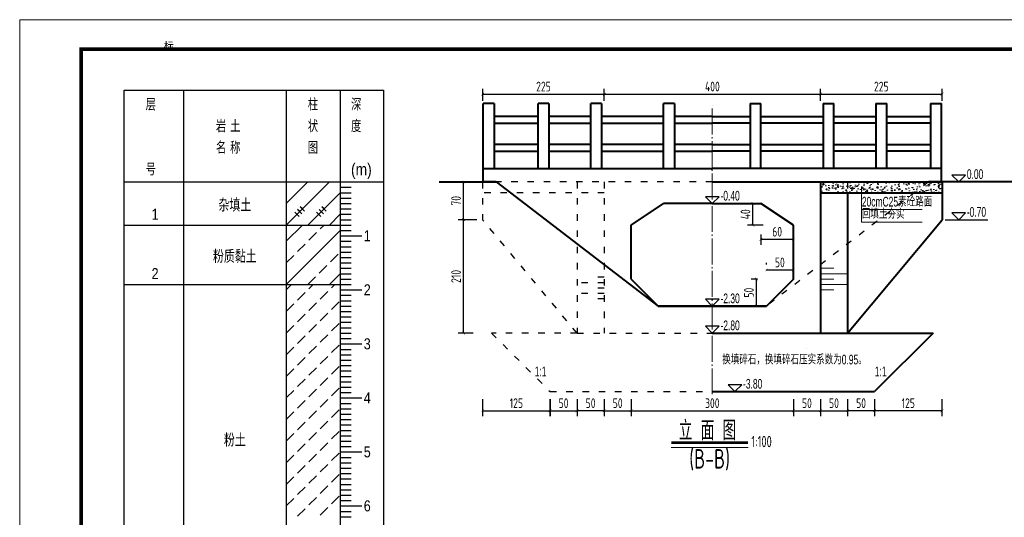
# Model space of a CAD drawing. Header units: inches. Extents: x 97745 to 142261, y 62673 to 100665.
# Tile 128 of 148: x 127895 to 129716, y 93917 to 94838. Entities that reach past the tile are written whole.
import ezdxf
from ezdxf.enums import TextEntityAlignment as Align

# ---------------------------------------------------------------- set-up
doc = ezdxf.new("R2010")
doc.units = ezdxf.units.IN
doc.header["$MEASUREMENT"] = 0
for name, pattern in [('ACAD_ISO03W100', [30, 12, -18]), ('ACAD_ISO04W100', [30, 24, -3, 0, -3]), ('DASHED2', [0.375, 0.25, -0.125])]:
    doc.linetypes.add(name, pattern=pattern)
doc.layers.get('0').update_dxf_attribs({"lineweight": 15})
for name, color, linetype, lineweight in [('00、2粗实线', 1, 'Continuous', 40), ('00、4细实线', 4, 'Continuous', 18), ('05、8号淡显', 8, 'Continuous', 18), ('BM1', 7, 'Continuous', 15), ('中心线', 3, 'ACAD_ISO04W100', 18), ('标注', 3, 'Continuous', 18), ('栏杆', 5, 'Continuous', 40), ('细实线', 4, 'Continuous', 15), ('细线', 7, 'Continuous', 25), ('虚线', 2, 'ACAD_ISO03W100', 25), ('虚线1', 5, 'DASHED2', 20), ('轮廓线', 1, 'Continuous', 40)]:
    doc.layers.add(name, color=color, linetype=linetype, lineweight=lineweight)
for name, color, linetype in [('1', 7, 'Continuous'), ('3', 7, 'Continuous'), ('6', 7, 'Continuous'), ('dim', 4, 'Continuous'), ('断面标高标注', 3, 'Continuous')]:
    doc.layers.add(name, color=color, linetype=linetype)
doc.styles.add('03、he-e', font='hztxt_e.shx', dxfattribs={"width": 0.65, "bigfont": 'hztxt.shx'})
doc.styles.add('HZTXT', font='tssdeng.shx', dxfattribs={"width": 0.75, "bigfont": 'hztxt.shx'})
doc.styles.add('三级钢', font='tssdeng.shx', dxfattribs={"width": 0.7, "height": 30, "bigfont": 'hztxt.shx'})
doc.styles.add('宋体', font='SIMFANG.TTF', dxfattribs={"width": 0.8, "height": 3.5})
doc.styles.add('楷体', font='hztxt_e.shx', dxfattribs={"width": 0.7, "bigfont": 'hztxt.shx'})
doc.dimstyles.new('3', dxfattribs={"dimtxt": 25, "dimasz": 12, "dimexe": 10, "dimexo": 30, "dimgap": 5, "dimtad": 1, "dimdec": 0, "dimzin": 0, "dimdsep": 46, "dimtxsty": 'HZTXT', "dimblk": 'ARCHTICK', "dimcen": 0, "dimclrt": 7, "dimazin": 2, "dimtfac": 1, "dimtdec": 0, "dimtix": 1, "dimtmove": 2, "dimatfit": 3, "dimfxl": 250, "dimtolj": 1, "dimtzin": 0, "dimarcsym": 0})

# ---------------------------------------------------------------- blocks, each defined once
blk = doc.blocks.new('_ArchTick')
at = {"color": 0, "linetype": 'ByBlock', "const_width": 0.15}
blk.add_lwpolyline([(-0.5, -0.5), (0.5, 0.5)], dxfattribs=at)
blk = doc.blocks.new('*D1166')
at = {"color": 0, "lineweight": -2}
for p, q in [((128751.3, 94687.9), (128751.3, 94710.2)), ((128976.3, 94687.9), (128976.3, 94710.2)), ((128751.3, 94700.2), (128976.3, 94700.2))]:
    blk.add_line(p, q, dxfattribs=at)
at = {"color": 0, "lineweight": -2, "xscale": 5, "yscale": 5, "zscale": 5, "rotation": 180}
blk.add_blockref('_ArchTick', (128751.3, 94700.2), dxfattribs=at)
at = {"color": 0, "lineweight": -2, "xscale": 5, "yscale": 5, "zscale": 5}
blk.add_blockref('_ArchTick', (128976.3, 94700.2), dxfattribs=at)
at = {"color": 7, "insert": (128863.8, 94714.2), "char_height": 18, "attachment_point": 5, "style": 'HZTXT'}
blk.add_mtext('\\A1;225', dxfattribs=at)
blk = doc.blocks.new('*D1167')
at = {"color": 0, "lineweight": -2}
for p, q in [((128976.3, 94687.9), (128976.3, 94710.2)), ((129376.3, 94687.9), (129376.3, 94710.2)), ((128976.3, 94700.2), (129376.3, 94700.2))]:
    blk.add_line(p, q, dxfattribs=at)
at = {"color": 0, "lineweight": -2, "xscale": 5, "yscale": 5, "zscale": 5, "rotation": 180}
blk.add_blockref('_ArchTick', (128976.3, 94700.2), dxfattribs=at)
at = {"color": 0, "lineweight": -2, "xscale": 5, "yscale": 5, "zscale": 5}
blk.add_blockref('_ArchTick', (129376.3, 94700.2), dxfattribs=at)
at = {"color": 7, "insert": (129176.3, 94714.2), "char_height": 18, "attachment_point": 5, "style": 'HZTXT'}
blk.add_mtext('\\A1;400', dxfattribs=at)
blk = doc.blocks.new('*D1168')
at = {"color": 0, "lineweight": -2}
for p, q in [((129376.3, 94687.9), (129376.3, 94710.2)), ((129601.3, 94687.9), (129601.3, 94710.2)), ((129376.3, 94700.2), (129601.3, 94700.2))]:
    blk.add_line(p, q, dxfattribs=at)
at = {"color": 0, "lineweight": -2, "xscale": 5, "yscale": 5, "zscale": 5, "rotation": 180}
blk.add_blockref('_ArchTick', (129376.3, 94700.2), dxfattribs=at)
at = {"color": 0, "lineweight": -2, "xscale": 5, "yscale": 5, "zscale": 5}
blk.add_blockref('_ArchTick', (129601.3, 94700.2), dxfattribs=at)
at = {"color": 7, "insert": (129488.8, 94714.2), "char_height": 18, "attachment_point": 5, "style": 'HZTXT'}
blk.add_mtext('\\A1;225', dxfattribs=at)
blk = doc.blocks.new('*D1169')
at = {"color": 0, "lineweight": -2}
for p, q in [((128751.1, 94135.7), (128751.1, 94104)), ((128876, 94135.7), (128876, 94104)), ((128751.1, 94114), (128876, 94114))]:
    blk.add_line(p, q, dxfattribs=at)
at = {"color": 0, "lineweight": -2, "xscale": 5, "yscale": 5, "zscale": 5, "rotation": 180}
blk.add_blockref('_ArchTick', (128751.1, 94114), dxfattribs=at)
at = {"color": 0, "lineweight": -2, "xscale": 5, "yscale": 5, "zscale": 5}
blk.add_blockref('_ArchTick', (128876, 94114), dxfattribs=at)
at = {"color": 7, "insert": (128813.6, 94128), "char_height": 18, "attachment_point": 5, "style": 'HZTXT'}
blk.add_mtext('\\A1;125', dxfattribs=at)
blk = doc.blocks.new('*D1170')
at = {"color": 0, "lineweight": -2}
for p, q in [((128976, 94135.7), (128976, 94104)), ((129026.1, 94135.7), (129026.1, 94104)), ((128976, 94114), (129026.1, 94114))]:
    blk.add_line(p, q, dxfattribs=at)
at = {"color": 0, "lineweight": -2, "xscale": 5, "yscale": 5, "zscale": 5, "rotation": 180}
blk.add_blockref('_ArchTick', (128976, 94114), dxfattribs=at)
at = {"color": 0, "lineweight": -2, "xscale": 5, "yscale": 5, "zscale": 5}
blk.add_blockref('_ArchTick', (129026.1, 94114), dxfattribs=at)
at = {"color": 7, "insert": (129001.1, 94128), "char_height": 18, "attachment_point": 5, "style": 'HZTXT'}
blk.add_mtext('\\A1;50', dxfattribs=at)
blk = doc.blocks.new('*D1171')
at = {"color": 0, "lineweight": -2}
for p, q in [((129026.1, 94135.7), (129026.1, 94104)), ((129326.1, 94135.7), (129326.1, 94104)), ((129026.1, 94114), (129326.1, 94114))]:
    blk.add_line(p, q, dxfattribs=at)
at = {"color": 0, "lineweight": -2, "xscale": 5, "yscale": 5, "zscale": 5, "rotation": 180}
blk.add_blockref('_ArchTick', (129026.1, 94114), dxfattribs=at)
at = {"color": 0, "lineweight": -2, "xscale": 5, "yscale": 5, "zscale": 5}
blk.add_blockref('_ArchTick', (129326.1, 94114), dxfattribs=at)
at = {"color": 7, "insert": (129176.1, 94128), "char_height": 18, "attachment_point": 5, "style": 'HZTXT'}
blk.add_mtext('\\A1;300', dxfattribs=at)
blk = doc.blocks.new('*D1172')
at = {"color": 0, "lineweight": -2}
for p, q in [((129326.1, 94135.7), (129326.1, 94104)), ((129376.2, 94135.7), (129376.2, 94104)), ((129326.1, 94114), (129376.2, 94114))]:
    blk.add_line(p, q, dxfattribs=at)
at = {"color": 0, "lineweight": -2, "xscale": 5, "yscale": 5, "zscale": 5, "rotation": 180}
blk.add_blockref('_ArchTick', (129326.1, 94114), dxfattribs=at)
at = {"color": 0, "lineweight": -2, "xscale": 5, "yscale": 5, "zscale": 5}
blk.add_blockref('_ArchTick', (129376.2, 94114), dxfattribs=at)
at = {"color": 7, "insert": (129351.2, 94128), "char_height": 18, "attachment_point": 5, "style": 'HZTXT'}
blk.add_mtext('\\A1;50', dxfattribs=at)
blk = doc.blocks.new('*D1176')
at = {"color": 0, "lineweight": -2}
for p, q in [((128740.4, 94467.7), (128706, 94467.7)), ((128716, 94257.7), (128716, 94467.7)), ((128733.5, 94257.7), (128706, 94257.7))]:
    blk.add_line(p, q, dxfattribs=at)
at = {"color": 0, "lineweight": -2, "xscale": 5, "yscale": 5, "zscale": 5}
for p, rotation in [((128716, 94467.7), 90), ((128716, 94257.7), 270)]:
    blk.add_blockref('_ArchTick', p, dxfattribs=dict(at, rotation=rotation))
at = {"color": 7, "insert": (128702, 94362.7), "char_height": 18, "attachment_point": 5, "rotation": 90, "style": 'HZTXT'}
blk.add_mtext('\\A1;210', dxfattribs=at)
blk = doc.blocks.new('*D1177')
at = {"color": 0, "lineweight": -2}
for p, q in [((128741.2, 94537.7), (128706, 94537.7)), ((128716, 94467.7), (128716, 94537.7)), ((128740.4, 94467.7), (128706, 94467.7))]:
    blk.add_line(p, q, dxfattribs=at)
at = {"color": 0, "lineweight": -2, "xscale": 5, "yscale": 5, "zscale": 5}
for p, rotation in [((128716, 94537.7), 90), ((128716, 94467.7), 270)]:
    blk.add_blockref('_ArchTick', p, dxfattribs=dict(at, rotation=rotation))
at = {"color": 7, "insert": (128702, 94502.7), "char_height": 18, "attachment_point": 5, "rotation": 90, "style": 'HZTXT'}
blk.add_mtext('\\A1;70', dxfattribs=at)
blk = doc.blocks.new('*D1184')
at = {"color": 0, "lineweight": -2}
for p, q in [((128925.9, 94135.7), (128925.9, 94104)), ((128976, 94135.7), (128976, 94104)), ((128976, 94114), (128925.9, 94114))]:
    blk.add_line(p, q, dxfattribs=at)
at = {"color": 0, "lineweight": -2, "xscale": 5, "yscale": 5, "zscale": 5, "rotation": 180}
blk.add_blockref('_ArchTick', (128925.9, 94114), dxfattribs=at)
at = {"color": 0, "lineweight": -2, "xscale": 5, "yscale": 5, "zscale": 5}
blk.add_blockref('_ArchTick', (128976, 94114), dxfattribs=at)
at = {"color": 7, "insert": (128951, 94128), "char_height": 18, "attachment_point": 5, "style": 'HZTXT'}
blk.add_mtext('\\A1;50', dxfattribs=at)
blk = doc.blocks.new('*D1185')
at = {"color": 0, "lineweight": -2}
for p, q in [((129476.2, 94135.7), (129476.2, 94104)), ((129601.1, 94135.7), (129601.1, 94104)), ((129601.1, 94114), (129476.2, 94114))]:
    blk.add_line(p, q, dxfattribs=at)
at = {"color": 0, "lineweight": -2, "xscale": 5, "yscale": 5, "zscale": 5, "rotation": 180}
blk.add_blockref('_ArchTick', (129476.2, 94114), dxfattribs=at)
at = {"color": 0, "lineweight": -2, "xscale": 5, "yscale": 5, "zscale": 5}
blk.add_blockref('_ArchTick', (129601.1, 94114), dxfattribs=at)
at = {"color": 7, "insert": (129538.7, 94128), "char_height": 18, "attachment_point": 5, "style": 'HZTXT'}
blk.add_mtext('\\A1;125', dxfattribs=at)
blk = doc.blocks.new('*D1186')
at = {"color": 0, "lineweight": -2}
for p, q in [((129376.2, 94135.7), (129376.2, 94104)), ((129426.3, 94135.7), (129426.3, 94104)), ((129376.2, 94114), (129426.3, 94114))]:
    blk.add_line(p, q, dxfattribs=at)
at = {"color": 0, "lineweight": -2, "xscale": 5, "yscale": 5, "zscale": 5, "rotation": 180}
blk.add_blockref('_ArchTick', (129376.2, 94114), dxfattribs=at)
at = {"color": 0, "lineweight": -2, "xscale": 5, "yscale": 5, "zscale": 5}
blk.add_blockref('_ArchTick', (129426.3, 94114), dxfattribs=at)
at = {"color": 7, "insert": (129401.3, 94128), "char_height": 18, "attachment_point": 5, "style": 'HZTXT'}
blk.add_mtext('\\A1;50', dxfattribs=at)
blk = doc.blocks.new('*D1237')
at = {"color": 0, "lineweight": -2}
for p, q in [((129266.1, 94440.4), (129266.1, 94421.4)), ((129266.1, 94431.4), (129326.1, 94431.4)), ((129326.1, 94416.8), (129326.1, 94421.4))]:
    blk.add_line(p, q, dxfattribs=at)
at = {"color": 0, "lineweight": -2, "xscale": 5, "yscale": 5, "zscale": 5, "rotation": 180}
blk.add_blockref('_ArchTick', (129266.1, 94431.4), dxfattribs=at)
at = {"color": 0, "lineweight": -2, "xscale": 5, "yscale": 5, "zscale": 5}
blk.add_blockref('_ArchTick', (129326.1, 94431.4), dxfattribs=at)
at = {"color": 7, "insert": (129296.1, 94445.4), "char_height": 18, "attachment_point": 5, "style": 'HZTXT'}
blk.add_mtext('\\A1;60', dxfattribs=at)
blk = doc.blocks.new('*D1238')
at = {"color": 0, "lineweight": -2}
for p, q in [((129235.4, 94497.7), (129241.4, 94497.7)), ((129251.4, 94457.7), (129251.4, 94497.7)), ((129270.2, 94457.7), (129241.4, 94457.7))]:
    blk.add_line(p, q, dxfattribs=at)
at = {"color": 0, "lineweight": -2, "xscale": 5, "yscale": 5, "zscale": 5}
for p, rotation in [((129251.4, 94497.7), 90), ((129251.4, 94457.7), 270)]:
    blk.add_blockref('_ArchTick', p, dxfattribs=dict(at, rotation=rotation))
at = {"color": 7, "insert": (129237.4, 94477.7), "char_height": 18, "attachment_point": 5, "rotation": 90, "style": 'HZTXT'}
blk.add_mtext('\\A1;40', dxfattribs=at)
blk = doc.blocks.new('*D1239')
at = {"color": 0, "lineweight": -2}
for p, q in [((129276.1, 94387.7), (129276.1, 94384.6)), ((129326.1, 94387.7), (129326.1, 94384.6)), ((129276.1, 94374.6), (129326.1, 94374.6))]:
    blk.add_line(p, q, dxfattribs=at)
at = {"color": 0, "lineweight": -2, "xscale": 5, "yscale": 5, "zscale": 5, "rotation": 180}
blk.add_blockref('_ArchTick', (129276.1, 94374.6), dxfattribs=at)
at = {"color": 0, "lineweight": -2, "xscale": 5, "yscale": 5, "zscale": 5}
blk.add_blockref('_ArchTick', (129326.1, 94374.6), dxfattribs=at)
at = {"color": 7, "insert": (129301.1, 94388.6), "char_height": 18, "attachment_point": 5, "style": 'HZTXT'}
blk.add_mtext('\\A1;50', dxfattribs=at)
blk = doc.blocks.new('*D1240')
at = {"color": 0, "lineweight": -2}
for p, q in [((129259.5, 94357.7), (129247.9, 94357.7)), ((129257.9, 94307.7), (129257.9, 94357.7)), ((129260, 94307.7), (129247.9, 94307.7))]:
    blk.add_line(p, q, dxfattribs=at)
at = {"color": 0, "lineweight": -2, "xscale": 5, "yscale": 5, "zscale": 5}
for p, rotation in [((129257.9, 94357.7), 90), ((129257.9, 94307.7), 270)]:
    blk.add_blockref('_ArchTick', p, dxfattribs=dict(at, rotation=rotation))
at = {"color": 7, "insert": (129243.9, 94332.7), "char_height": 18, "attachment_point": 5, "rotation": 90, "style": 'HZTXT'}
blk.add_mtext('\\A1;50', dxfattribs=at)
blk = doc.blocks.new('*D1259')
at = {"color": 0, "lineweight": -2}
for p, q in [((128875.8, 94135.7), (128875.8, 94104)), ((128925.9, 94135.7), (128925.9, 94104)), ((128875.8, 94114), (128925.9, 94114))]:
    blk.add_line(p, q, dxfattribs=at)
at = {"color": 0, "lineweight": -2, "xscale": 5, "yscale": 5, "zscale": 5, "rotation": 180}
blk.add_blockref('_ArchTick', (128875.8, 94114), dxfattribs=at)
at = {"color": 0, "lineweight": -2, "xscale": 5, "yscale": 5, "zscale": 5}
blk.add_blockref('_ArchTick', (128925.9, 94114), dxfattribs=at)
at = {"color": 7, "insert": (128900.9, 94128), "char_height": 18, "attachment_point": 5, "style": 'HZTXT'}
blk.add_mtext('\\A1;50', dxfattribs=at)
blk = doc.blocks.new('*D1260')
at = {"color": 0, "lineweight": -2}
for p, q in [((129426.3, 94135.7), (129426.3, 94104)), ((129476.4, 94135.7), (129476.4, 94104)), ((129476.4, 94114), (129426.3, 94114))]:
    blk.add_line(p, q, dxfattribs=at)
at = {"color": 0, "lineweight": -2, "xscale": 5, "yscale": 5, "zscale": 5, "rotation": 180}
blk.add_blockref('_ArchTick', (129426.3, 94114), dxfattribs=at)
at = {"color": 0, "lineweight": -2, "xscale": 5, "yscale": 5, "zscale": 5}
blk.add_blockref('_ArchTick', (129476.4, 94114), dxfattribs=at)
at = {"color": 7, "insert": (129451.4, 94128), "char_height": 18, "attachment_point": 5, "style": 'HZTXT'}
blk.add_mtext('\\A1;50', dxfattribs=at)

msp = doc.modelspace()

# ---------------------------------------------------------------- hatches: boundary and pattern name
at = {"layer": '00、4细实线'}
h = msp.add_hatch(dxfattribs=at)
h.set_pattern_fill('AR-CONC,_O', color=256, scale=0.1, pattern_type=2)
h.set_pattern_definition([(50, (-502138.395, 138579.458), (18.2184669, -1.59390855), [1.905, -20.955]), (355, (-502138.395, 138579.458), (-3.5242826, 19.1056643), [1.524, -16.764]), (100.451, (-502136.876, 138579.325), (14.69425017, 17.5116688), [1.619, -17.809]), (46.1842, (-502138.395, 138584.538), (27.1079041, -4.2042328), [2.8575, -31.4325]), (96.6356, (-502136.136, 138584.188), (23.7404234, 24.7425556), [2.4285, -26.7135]), (351.184, (-502138.395, 138584.538), (23.7404606, 24.7425118), [2.286, -25.146]), (21, (-502135.855, 138583.268), (15.161488, -10.22655185), [1.905, -20.955]), (326, (-502135.855, 138583.268), (6.18020283, 18.4187966), [1.524, -16.764]), (71.4514, (-502134.591, 138582.416), (21.3416491, 8.19228577), [1.619, -17.809]), (37.5, (-502138.3945, 138579.458), (0.308860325, 8.45550389), [0, -16.5608, 0, -17.018, 0, -16.8275]), (7.5, (-502138.3945, 138579.458), (6.68196625, 10.01805748), [0, -9.7028, 0, -16.1798, 0, -6.4135]), (327.5, (-502144.059, 138579.458), (13.55905952, -0.5728744), [0, -6.35, 0, -19.812, 0, -26.289]), (317.5, (-502146.599, 138579.458), (14.81291814, 2.5426491), [0, -8.255, 0, -13.1572, 0, -18.669])])
h.paths.add_polyline_path([(129576.138, 94537.688), (129426.245, 94537.688), (129426.245, 94517.688), (129552.138, 94517.688)])
h.paths.add_polyline_path([(129426.245, 94537.688), (129376.245, 94537.688), (129376.245, 94517.688), (129426.245, 94517.688)])
h.paths.add_polyline_path([(129601.138, 94517.688), (129601.138, 94537.688), (129576.138, 94537.688), (129552.138, 94517.688)])

# ---------------------------------------------------------------- linework, layer by layer
at = {"ltscale": 5}
msp.add_line((129242.567, 94045.977), (129100.292, 94045.977), dxfattribs=at)
at = {"layer": '00、2粗实线', "ltscale": 2}
for p, q in [((128776.138, 94537.688), (128751.138, 94537.688)), ((129176.138, 94537.688), (129601.138, 94537.688)), ((129376.245, 94537.688), (129376.242, 94257.682)), ((129744.054, 94537.688), (129576.138, 94537.688)), ((129601.138, 94537.688), (129601.138, 94467.688)), ((129376.245, 94517.688), (129601.138, 94517.688)), ((129426.245, 94517.688), (129426.242, 94257.681)), ((129026.138, 94457.688), (129086.138, 94497.688)), ((129176.138, 94497.688), (129086.138, 94497.688)), ((129176.138, 94497.688), (129266.138, 94497.688)), ((129326.138, 94457.688), (129266.138, 94497.688)), ((129026.138, 94357.69), (129026.138, 94457.688)), ((129326.138, 94357.69), (129326.138, 94457.688)), ((129426.242, 94257.681), (129601.138, 94467.688)), ((129026.138, 94357.69), (129076.139, 94307.689)), ((129326.138, 94357.69), (129276.138, 94307.689)), ((129176.138, 94307.688), (129076.138, 94307.688)), ((129276.138, 94307.688), (129176.138, 94307.688)), ((129176.138, 94307.688), (129276.138, 94307.688)), ((129176.138, 94257.684), (129584.467, 94257.679)), ((129584.467, 94257.679), (129476.242, 94149.454)), ((129176.138, 94149.454), (129476.242, 94149.454))]:
    msp.add_line(p, q, dxfattribs=at)
at = {"layer": '00、2粗实线'}
msp.add_lwpolyline([(128670.956, 94537.688), (128776.138, 94537.688), (129076.138, 94307.688), (129176.138, 94307.688)], dxfattribs=at)
at = {"layer": '1'}
for p, q in [((128087.759, 93447.688), (128087.759, 94707.688)), ((128087.759, 94707.688), (128197.759, 94707.688)), ((128197.759, 94707.688), (128197.759, 93447.688)), ((128197.759, 94707.688), (128197.759, 93447.688)), ((128197.759, 94707.688), (128567.759, 94707.688)), ((128387.759, 94707.688), (128387.759, 93447.688)), ((128487.759, 94707.688), (128487.759, 93447.688)), ((128567.759, 94707.688), (128567.759, 93447.688)), ((128087.759, 94537.688), (128197.759, 94537.688)), ((128197.759, 94537.688), (128567.759, 94537.688))]:
    msp.add_line(p, q, dxfattribs=at)
at = {"layer": '3'}
for p, q in [((128487.759, 94537.688), (128507.759, 94537.688)), ((128487.759, 94527.688), (128507.759, 94527.688)), ((128487.759, 94517.688), (128507.759, 94517.688)), ((128487.759, 94507.688), (128507.759, 94507.688)), ((128487.759, 94497.688), (128507.759, 94497.688)), ((128487.759, 94487.688), (128507.759, 94487.688)), ((128487.759, 94477.688), (128507.759, 94477.688)), ((128487.759, 94467.688), (128507.759, 94467.688)), ((128487.759, 94457.688), (128507.759, 94457.688)), ((128487.759, 94447.688), (128507.759, 94447.688)), ((128487.759, 94437.688), (128507.759, 94437.688)), ((128487.759, 94437.688), (128527.759, 94437.688)), ((128487.759, 94427.688), (128507.759, 94427.688)), ((128487.759, 94417.688), (128507.759, 94417.688)), ((128487.759, 94407.688), (128507.759, 94407.688)), ((128487.759, 94397.688), (128507.759, 94397.688)), ((128487.759, 94387.688), (128507.759, 94387.688)), ((128487.759, 94377.688), (128507.759, 94377.688)), ((128487.759, 94367.688), (128507.759, 94367.688)), ((128487.759, 94357.688), (128507.759, 94357.688)), ((128487.759, 94347.688), (128507.759, 94347.688)), ((128487.759, 94337.688), (128507.759, 94337.688)), ((128487.759, 94337.688), (128527.759, 94337.688)), ((128487.759, 94327.688), (128507.759, 94327.688)), ((128487.759, 94317.688), (128507.759, 94317.688)), ((128487.759, 94307.688), (128507.759, 94307.688)), ((128487.759, 94297.688), (128507.759, 94297.688)), ((128487.759, 94287.688), (128507.759, 94287.688)), ((128487.759, 94277.688), (128507.759, 94277.688)), ((128487.759, 94267.688), (128507.759, 94267.688)), ((128487.759, 94257.688), (128507.759, 94257.688)), ((128487.759, 94247.688), (128507.759, 94247.688)), ((128487.759, 94237.688), (128507.759, 94237.688)), ((128487.759, 94237.688), (128527.759, 94237.688)), ((128487.759, 94227.688), (128507.759, 94227.688)), ((128487.759, 94217.688), (128507.759, 94217.688)), ((128487.759, 94207.688), (128507.759, 94207.688)), ((128487.759, 94197.688), (128507.759, 94197.688)), ((128487.759, 94187.688), (128507.759, 94187.688)), ((128487.759, 94177.688), (128507.759, 94177.688)), ((128487.759, 94167.688), (128507.759, 94167.688)), ((128487.759, 94157.688), (128507.759, 94157.688)), ((128487.759, 94147.688), (128507.759, 94147.688)), ((128487.759, 94137.688), (128507.759, 94137.688)), ((128487.759, 94137.688), (128527.759, 94137.688)), ((128487.759, 94127.688), (128507.759, 94127.688)), ((128487.759, 94117.688), (128507.759, 94117.688)), ((128487.759, 94107.688), (128507.759, 94107.688)), ((128487.759, 94097.688), (128507.759, 94097.688)), ((128487.759, 94087.688), (128507.759, 94087.688)), ((128487.759, 94077.688), (128507.759, 94077.688)), ((128487.759, 94067.688), (128507.759, 94067.688)), ((128487.759, 94057.688), (128507.759, 94057.688)), ((128487.759, 94047.688), (128507.759, 94047.688)), ((128487.759, 94037.688), (128507.759, 94037.688)), ((128487.759, 94037.688), (128527.759, 94037.688)), ((128487.759, 94027.688), (128507.759, 94027.688)), ((128487.759, 94017.688), (128507.759, 94017.688)), ((128487.759, 94007.688), (128507.759, 94007.688)), ((128487.759, 93997.688), (128507.759, 93997.688)), ((128487.759, 93987.688), (128507.759, 93987.688)), ((128487.759, 93977.688), (128507.759, 93977.688)), ((128487.759, 93967.688), (128507.759, 93967.688)), ((128487.759, 93957.688), (128507.759, 93957.688)), ((128487.759, 93947.688), (128507.759, 93947.688)), ((128487.759, 93937.688), (128507.759, 93937.688)), ((128487.759, 93937.688), (128527.759, 93937.688)), ((128487.759, 93927.688), (128507.759, 93927.688)), ((128487.759, 93917.688), (128507.759, 93917.688))]:
    msp.add_line(p, q, dxfattribs=at)
at = {"layer": '6'}
for p, q in [((128387.759, 94457.688), (128467.759, 94537.688)), ((128387.759, 94497.688), (128427.759, 94537.688)), ((128387.759, 94537.688), (128387.759, 94537.688)), ((128427.759, 94457.688), (128487.759, 94517.688)), ((128417.759, 94487.688), (128413.759, 94491.688)), ((128413.759, 94491.688), (128421.759, 94483.688)), ((128457.759, 94487.688), (128453.759, 94491.688)), ((128453.759, 94491.688), (128461.759, 94483.688)), ((128407.759, 94477.688), (128403.759, 94481.688)), ((128403.759, 94481.688), (128411.759, 94473.688)), ((128412.759, 94482.688), (128408.759, 94486.688)), ((128408.759, 94486.688), (128416.759, 94478.688)), ((128447.759, 94477.688), (128443.759, 94481.688)), ((128443.759, 94481.688), (128451.759, 94473.688)), ((128452.759, 94482.688), (128448.759, 94486.688)), ((128448.759, 94486.688), (128456.759, 94478.688)), ((128467.759, 94457.688), (128487.759, 94477.688)), ((128087.759, 94457.688), (128197.759, 94457.688)), ((128197.759, 94457.688), (128387.759, 94457.688)), ((128387.759, 94457.688), (128392.759, 94457.688)), ((128387.759, 94427.688), (128417.759, 94457.688)), ((128392.759, 94457.688), (128487.759, 94457.688)), ((128450.759, 94450.688), (128457.759, 94457.688)), ((128387.759, 94347.688), (128487.759, 94447.688)), ((128429.759, 94429.688), (128443.759, 94443.688)), ((128408.759, 94408.688), (128422.759, 94422.688)), ((128387.759, 94387.688), (128401.759, 94401.688)), ((128469.759, 94389.688), (128483.759, 94403.688)), ((128448.759, 94368.688), (128462.759, 94382.688)), ((128467.759, 94347.688), (128487.759, 94367.688)), ((128087.759, 94347.688), (128197.759, 94347.688)), ((128197.759, 94347.688), (128387.759, 94347.688)), ((128387.759, 94347.688), (128392.759, 94347.688)), ((128387.759, 94337.688), (128397.759, 94347.688)), ((128392.759, 94347.688), (128487.759, 94347.688)), ((128427.759, 94347.688), (128441.759, 94361.688)), ((128429.759, 94339.688), (128437.759, 94347.688)), ((128471.759, 94341.688), (128477.759, 94347.688)), ((128408.759, 94318.688), (128422.759, 94332.688)), ((128450.759, 94320.688), (128464.759, 94334.688)), ((128387.759, 94297.688), (128401.759, 94311.688)), ((128429.759, 94299.688), (128443.759, 94313.688)), ((128471.759, 94301.688), (128485.759, 94315.688)), ((128408.759, 94278.688), (128422.759, 94292.688)), ((128450.759, 94280.688), (128464.759, 94294.688)), ((128429.759, 94259.688), (128443.759, 94273.688)), ((128471.759, 94261.688), (128485.759, 94275.688)), ((128387.759, 94257.688), (128401.759, 94271.688)), ((128450.759, 94240.688), (128464.759, 94254.688)), ((128408.759, 94238.688), (128422.759, 94252.688)), ((128387.759, 94217.688), (128401.759, 94231.688)), ((128429.759, 94219.688), (128443.759, 94233.688)), ((128471.759, 94221.688), (128485.759, 94235.688)), ((128408.759, 94198.688), (128422.759, 94212.688)), ((128450.759, 94200.688), (128464.759, 94214.688)), ((128387.759, 94177.688), (128401.759, 94191.688)), ((128429.759, 94179.688), (128443.759, 94193.688)), ((128471.759, 94181.688), (128485.759, 94195.688)), ((128408.759, 94158.688), (128422.759, 94172.688)), ((128450.759, 94160.688), (128464.759, 94174.688)), ((128387.759, 94137.688), (128401.759, 94151.688)), ((128429.759, 94139.688), (128443.759, 94153.688)), ((128471.759, 94141.688), (128485.759, 94155.688)), ((128408.759, 94118.688), (128422.759, 94132.688)), ((128450.759, 94120.688), (128464.759, 94134.688)), ((128387.759, 94097.688), (128401.759, 94111.688)), ((128429.759, 94099.688), (128443.759, 94113.688)), ((128471.759, 94101.688), (128485.759, 94115.688)), ((128408.759, 94078.688), (128422.759, 94092.688)), ((128450.759, 94080.688), (128464.759, 94094.688)), ((128429.759, 94059.688), (128443.759, 94073.688)), ((128471.759, 94061.688), (128485.759, 94075.688)), ((128387.759, 94057.688), (128401.759, 94071.688)), ((128450.759, 94040.688), (128464.759, 94054.688)), ((128408.759, 94038.688), (128422.759, 94052.688)), ((128387.759, 94017.688), (128401.759, 94031.688)), ((128429.759, 94019.688), (128443.759, 94033.688)), ((128471.759, 94021.688), (128485.759, 94035.688)), ((128408.759, 93998.688), (128422.759, 94012.688)), ((128450.759, 94000.688), (128464.759, 94014.688)), ((128387.759, 93977.688), (128401.759, 93991.688)), ((128429.759, 93979.688), (128443.759, 93993.688)), ((128471.759, 93981.688), (128485.759, 93995.688)), ((128408.759, 93958.688), (128422.759, 93972.688)), ((128450.759, 93960.688), (128464.759, 93974.688)), ((128387.759, 93937.688), (128401.759, 93951.688)), ((128429.759, 93939.688), (128443.759, 93953.688)), ((128471.759, 93941.688), (128485.759, 93955.688)), ((128408.759, 93918.688), (128422.759, 93932.688)), ((128450.759, 93920.688), (128464.759, 93934.688))]:
    msp.add_line(p, q, dxfattribs=at)
at = {"layer": 'BM1', "const_width": 0.677}
msp.add_lwpolyline([(127895.041, 94837.664), (130768.096, 94837.664), (130768.096, 92805.992), (127895.041, 92805.992), (127895.041, 94837.664)], dxfattribs=at)
at = {"layer": 'BM1'}
msp.add_lwpolyline([(127895.041, 94837.664), (130768.096, 94837.664), (130768.096, 92805.992), (127895.041, 92805.992)], close=True, dxfattribs=at)
at = {"layer": 'BM1', "color": 0, "linetype": 'Continuous', "const_width": 6.771}
msp.add_lwpolyline([(128008.697, 92839.846), (128008.697, 94783.288), (130734.241, 94783.288), (130734.241, 92839.846)], close=True, dxfattribs=at)
at = {"layer": 'dim'}
for p, q in [((129606.754, 94537.688), (129685.934, 94537.688)), ((129606.754, 94467.688), (129685.934, 94467.688))]:
    msp.add_line(p, q, dxfattribs=at)
for points in [[(129619.356, 94550.286), (129631.954, 94537.688), (129644.552, 94550.286)], [(129619.356, 94480.286), (129631.954, 94467.688), (129644.552, 94480.286)]]:
    msp.add_lwpolyline(points, close=True, dxfattribs=at)
at = {"layer": '中心线', "ltscale": 2}
msp.add_line((129176.138, 94144.505), (129176.138, 94681.272), dxfattribs=at)
at = {"layer": '断面标高标注'}
for p, q in [((129150.938, 94497.688), (129230.119, 94497.688)), ((129150.938, 94307.688), (129230.119, 94307.688)), ((129192.723, 94149.454), (129271.904, 94149.454))]:
    msp.add_line(p, q, dxfattribs=at)
for points in [[(129163.54, 94510.286), (129176.138, 94497.688), (129188.736, 94510.286)], [(129163.54, 94320.286), (129176.138, 94307.688), (129188.736, 94320.286)], [(129163.539, 94270.282), (129176.138, 94257.684), (129188.736, 94270.282)], [(129205.325, 94162.052), (129217.923, 94149.454), (129230.521, 94162.052)]]:
    msp.add_lwpolyline(points, close=True, dxfattribs=at)
at = {"layer": '标注', "color": 9, "ltscale": 0.5}
for p, q in [((129452.377, 94486.675), (129564.223, 94486.675)), ((129452.377, 94462.947), (129564.223, 94462.947))]:
    msp.add_line(p, q, dxfattribs=at)
msp.add_lwpolyline([(129452.377, 94462.947), (129452.377, 94529.345), (129452.377, 94529.345)], dxfattribs=at)
at = {"layer": '栏杆'}
for p, q in [((128752.282, 94562.688), (128752.282, 94682.688)), ((128772.282, 94682.688), (128752.282, 94682.688)), ((128772.282, 94682.688), (128772.282, 94562.688)), ((128853.777, 94562.688), (128853.777, 94682.688)), ((128873.777, 94682.688), (128853.777, 94682.688)), ((128873.777, 94682.688), (128873.777, 94562.688)), ((128951.138, 94562.688), (128951.138, 94682.688)), ((128971.138, 94682.688), (128951.138, 94682.688)), ((128971.138, 94682.688), (128971.138, 94562.688)), ((129086.138, 94562.688), (129086.138, 94682.688)), ((129106.138, 94682.688), (129086.138, 94682.688)), ((129106.138, 94682.688), (129106.138, 94562.688)), ((129246.138, 94682.688), (129246.138, 94562.688)), ((129246.138, 94682.688), (129266.138, 94682.688)), ((129266.138, 94562.688), (129266.138, 94682.688)), ((129381.138, 94682.688), (129381.138, 94562.688)), ((129381.138, 94682.688), (129401.138, 94682.688)), ((129401.138, 94562.688), (129401.138, 94682.688)), ((129478.777, 94682.688), (129478.777, 94562.688)), ((129478.777, 94682.688), (129498.777, 94682.688)), ((129498.777, 94562.688), (129498.777, 94682.688)), ((129579.995, 94682.688), (129579.995, 94562.688)), ((129579.995, 94682.688), (129599.995, 94682.688)), ((129599.995, 94562.688), (129599.995, 94682.688)), ((128853.777, 94658.688), (128772.282, 94658.688)), ((128951.138, 94658.688), (128873.777, 94658.688)), ((129086.138, 94658.688), (128971.138, 94658.688)), ((129176.138, 94658.688), (129106.138, 94658.688)), ((129176.138, 94658.688), (129246.138, 94658.688)), ((129266.138, 94658.688), (129381.138, 94658.688)), ((129401.138, 94658.688), (129478.777, 94658.688)), ((129498.777, 94658.688), (129579.995, 94658.688)), ((128772.282, 94646.688), (128853.777, 94646.688)), ((128873.777, 94646.688), (128951.138, 94646.688)), ((128971.138, 94646.688), (129086.138, 94646.688)), ((129106.138, 94646.688), (129176.138, 94646.688)), ((129246.138, 94646.688), (129176.138, 94646.688)), ((129381.138, 94646.688), (129266.138, 94646.688)), ((129478.777, 94646.688), (129401.138, 94646.688)), ((129579.995, 94646.688), (129498.777, 94646.688)), ((128853.777, 94606.688), (128772.282, 94606.688)), ((128951.138, 94606.688), (128873.777, 94606.688)), ((129086.138, 94606.688), (128971.138, 94606.688)), ((129176.138, 94606.688), (129106.138, 94606.688)), ((129176.138, 94606.688), (129246.138, 94606.688)), ((129266.138, 94606.688), (129381.138, 94606.688)), ((129401.138, 94606.688), (129478.777, 94606.688)), ((129498.777, 94606.688), (129579.995, 94606.688)), ((128772.282, 94594.688), (128853.777, 94594.688)), ((128873.777, 94594.688), (128951.138, 94594.688)), ((128971.138, 94594.688), (129086.138, 94594.688)), ((129106.138, 94594.688), (129176.138, 94594.688)), ((129246.138, 94594.688), (129176.138, 94594.688)), ((129381.138, 94594.688), (129266.138, 94594.688)), ((129478.777, 94594.688), (129401.138, 94594.688)), ((129579.995, 94594.688), (129498.777, 94594.688))]:
    msp.add_line(p, q, dxfattribs=at)
at = {"layer": '细实线'}
for p, q in [((129376.244, 94377.685), (129401.244, 94377.685)), ((129376.244, 94367.685), (129426.244, 94367.684)), ((129376.243, 94347.685), (129426.243, 94347.684)), ((129376.244, 94357.685), (129401.244, 94357.685)), ((129376.243, 94337.685), (129401.243, 94337.685))]:
    msp.add_line(p, q, dxfattribs=at)
at = {"layer": '细线', "ltscale": 5, "const_width": 4.8}
msp.add_lwpolyline([(129100.292, 94054.726), (129242.078, 94054.726)], dxfattribs=at)
at = {"layer": '虚线'}
for p, q in [((128751.138, 94537.688), (128751.138, 94467.688)), ((129176.138, 94537.688), (128752.282, 94537.688)), ((128926.277, 94537.728), (128926.034, 94257.728)), ((128976.277, 94537.688), (128976.034, 94257.688)), ((129576.138, 94537.688), (129276.138, 94307.688)), ((129426.245, 94537.687), (129426.245, 94517.688)), ((128976.261, 94517.688), (128751.138, 94517.688)), ((128926.034, 94257.688), (128751.138, 94467.688)), ((128976.142, 94351.018), (128926.142, 94351.017)), ((128976.142, 94361.018), (128951.142, 94361.018)), ((128976.142, 94331.018), (128926.142, 94331.017)), ((128976.142, 94341.018), (128951.142, 94341.018)), ((128976.142, 94321.018), (128951.142, 94321.018)), ((128767.8, 94257.688), (128876.034, 94149.454)), ((128926.034, 94257.688), (128767.8, 94257.688)), ((128926.034, 94257.688), (129176.138, 94257.684)), ((128876.034, 94149.454), (129176.138, 94149.454))]:
    msp.add_line(p, q, dxfattribs=at)
at = {"layer": '虚线1', "ltscale": 2}
msp.add_line((129350.842, 94229.383), (129351.242, 94229.383), dxfattribs=at)
at = {"layer": '轮廓线'}
for p, q in [((128752.282, 94562.688), (129176.138, 94562.688)), ((128752.282, 94537.688), (128752.282, 94562.688)), ((129599.995, 94562.688), (129176.138, 94562.688)), ((129599.995, 94537.688), (129599.995, 94562.688))]:
    msp.add_line(p, q, dxfattribs=at)

# ---------------------------------------------------------------- texts
at = {"ltscale": 5, "style": '三级钢', "width": 0.7}
for s, p in [('立 面 图', (129167.302, 94059.363)), ('(B-B)', (129171.185, 94007.026))]:
    msp.add_text(s, height=36, dxfattribs=at).set_placement(p, align=Align.CENTER)
msp.add_text('1:100', height=21, dxfattribs=at).set_placement((129248.367, 94046.466))
at = {"layer": '05、8号淡显', "style": '宋体'}
msp.add_text('标', height=13.6, dxfattribs=at).set_placement((128161.278, 94782.688))
at = {"layer": '1', "style": '楷体', "width": 0.85}
for s, p in [('层', (128127.759, 94669.688)), ('柱', (128427.759, 94669.688)), ('深', (128507.759, 94669.688)), ('岩 土', (128257.759, 94629.688)), ('状', (128427.759, 94629.688)), ('度', (128507.759, 94629.688)), ('名 称', (128257.759, 94589.688)), ('图', (128427.759, 94589.688)), ('号', (128127.759, 94549.688)), ('(m)', (128507.759, 94549.688))]:
    msp.add_text(s, height=22.44, dxfattribs=at).set_placement(p)
at = {"layer": '3', "style": '楷体', "width": 0.85}
for s, p in [('1', (128537.759, 94427.688)), ('2', (128537.759, 94327.688)), ('3', (128537.759, 94227.688)), ('4', (128537.759, 94127.688)), ('5', (128537.759, 94027.688)), ('6', (128537.759, 93927.688))]:
    msp.add_text(s, height=20.4, dxfattribs=at).set_placement(p, align=Align.CENTER)
at = {"layer": '6', "style": '楷体', "width": 0.85}
for s, p in [('杂填土', (128292.759, 94482.688)), ('粉质黏土', (128292.759, 94387.688)), ('粉土', (128292.759, 94047.688))]:
    msp.add_text(s, height=23.8, dxfattribs=at).set_placement(p, align=Align.CENTER)
for s, p in [('1', (128138.759, 94467.688)), ('2', (128138.759, 94357.688))]:
    msp.add_text(s, height=20.4, dxfattribs=at).set_placement(p)
at = {"layer": 'dim', "color": 3, "style": '03、he-e', "width": 0.65}
for s, p in [('0.00', (129647.074, 94537.688)), ('-0.70', (129647.074, 94467.688))]:
    msp.add_text(s, height=18, dxfattribs=at).set_placement(p, align=Align.BOTTOM_LEFT)
at = {"layer": '断面标高标注', "color": 3, "style": '03、he-e', "width": 0.65}
for s, p in [('-0.40', (129191.258, 94497.688)), ('-2.30', (129191.258, 94307.688)), ('-2.80', (129191.258, 94257.684)), ('-3.80', (129233.043, 94149.454))]:
    msp.add_text(s, height=18, dxfattribs=at).set_placement(p, align=Align.BOTTOM_LEFT)
for s, p in [('换填碎石，换填碎石压实系数为0.95。', (129194.52, 94199.793)), ('1:1', (128847.605, 94177.883)), ('1:1', (129476.832, 94177.883))]:
    msp.add_text(s, height=18, dxfattribs=at).set_placement(p)
at = {"layer": '标注', "color": 3, "style": '03、he-e', "width": 0.65}
for s, p in [('20cmC25素砼路面', (129452.877, 94486.675)), ('回填土夯实', (129452.877, 94464.175))]:
    msp.add_text(s, height=18, dxfattribs=at).set_placement(p, align=Align.BOTTOM_LEFT)

# ---------------------------------------------------------------- dimensions: what is measured, and where the dimension line sits
for base, p1, p2, picture, middle in [((128976.277, 94700.233), (128751.277, 94657.906), (128976.277, 94657.906), '*D1166', (128863.777, 94714.233)), ((129376.277, 94700.233), (128976.277, 94657.906), (129376.277, 94657.906), '*D1167', (129176.277, 94714.233)), ((129601.277, 94700.233), (129376.277, 94657.906), (129601.277, 94657.906), '*D1168', (129488.777, 94714.233)), ((129326.138, 94431.35), (129266.138, 94470.354), (129326.138, 94446.825), '*D1237', (129296.138, 94445.35)), ((129326.138, 94374.617), (129276.138, 94357.688), (129326.138, 94357.688), '*D1239', (129301.138, 94388.617)), ((128876.034, 94113.966), (128751.138, 94165.671), (128876.034, 94165.671), '*D1169', (128813.586, 94127.966)), ((129026.138, 94113.966), (128976.034, 94165.671), (129026.138, 94165.671), '*D1170', (129001.086, 94127.966)), ((129326.138, 94113.966), (129026.138, 94165.671), (129326.138, 94165.671), '*D1171', (129176.138, 94127.966)), ((129376.242, 94113.966), (129326.138, 94165.671), (129376.242, 94165.671), '*D1172', (129351.19, 94127.966)), ((129426.346, 94113.966), (129376.242, 94165.671), (129426.346, 94165.671), '*D1186', (129401.294, 94127.966))]:
    dim = msp.add_linear_dim(base=base, p1=p1, p2=p2, dimstyle='3', override={"dimtxt": 18, "dimasz": 5})
    dim.commit()
    dim.dimension.update_dxf_attribs({"geometry": picture, "text_midpoint": middle})
for base, p1, p2, angle, picture, middle in [((128716.047, 94537.688), (128770.415, 94467.688), (128771.228, 94537.688), 90, '*D1177', (128702.047, 94502.688)), ((129251.421, 94497.688), (129300.233, 94457.688), (129265.376, 94497.688), 90, '*D1238', (129237.421, 94477.688)), ((128716.047, 94467.688), (128763.491, 94257.688), (128770.415, 94467.688), 90, '*D1176', (128702.047, 94362.688)), ((129257.907, 94357.688), (129290.047, 94307.688), (129289.483, 94357.688), 90, '*D1240', (129243.907, 94332.688)), ((128925.931, 94113.966), (128875.827, 94165.671), (128925.931, 94165.671), 0, '*D1259', (128900.879, 94127.966)), ((128925.931, 94113.966), (128976.034, 94165.671), (128925.931, 94165.671), 180, '*D1184', (128950.982, 94127.966)), ((129426.346, 94113.966), (129476.45, 94165.671), (129426.346, 94165.671), 180, '*D1260', (129451.398, 94127.966)), ((129476.242, 94113.966), (129601.138, 94165.671), (129476.242, 94165.671), 180, '*D1185', (129538.69, 94127.966))]:
    dim = msp.add_linear_dim(base=base, p1=p1, p2=p2, angle=angle, dimstyle='3', override={"dimtxt": 18, "dimasz": 5})
    dim.commit()
    dim.dimension.update_dxf_attribs({"geometry": picture, "text_midpoint": middle})

doc.saveas('drawing.dxf')
